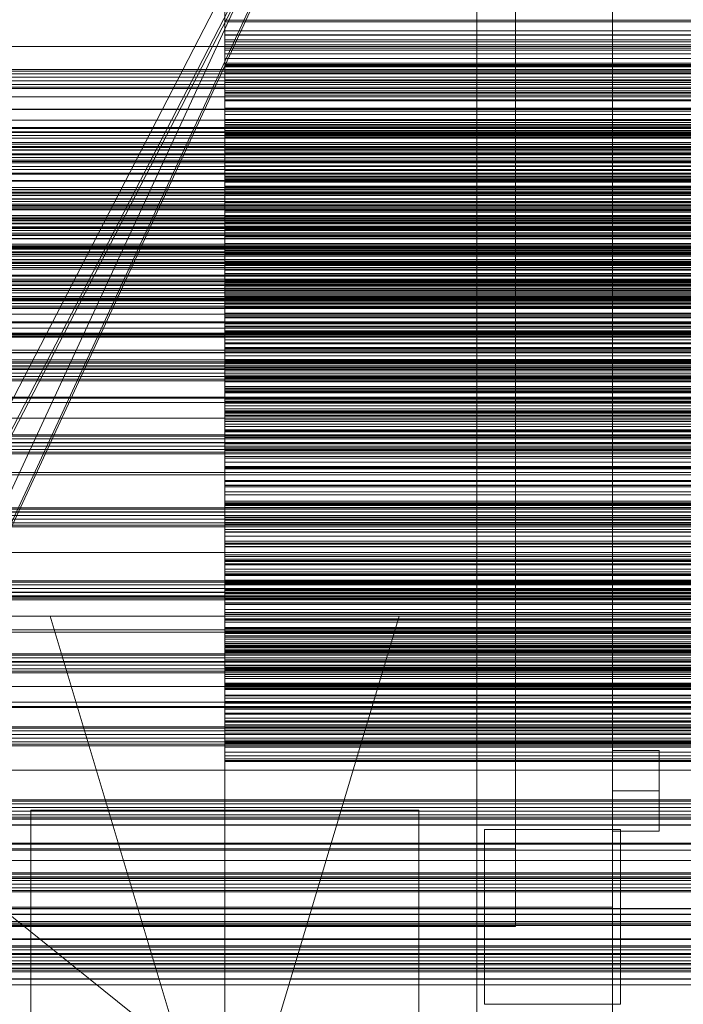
# Model space of a CAD drawing. Header units: millimetres. Extents: x -2233 to 65662, y -50530 to 6847.
# Tile 169 of 256: x 497 to 668, y -34750 to -34496. Entities that reach past the tile are written whole.
import ezdxf

# ---------------------------------------------------------------- set-up
doc = ezdxf.new("R2010")
doc.units = ezdxf.units.MM
for name, color, linetype, lineweight in [('COTAS_O', 1, 'Continuous', 0), ('COTAS_P', 1, 'Continuous', 0), ('frontal_briquetadora', 7, 'Continuous', 0), ('frontal_C03', 7, 'Continuous', 0), ('frontal_mezcladora', 7, 'Continuous', 0), ('frontal_secador', 7, 'Continuous', 0), ('frontal_tolva', 7, 'Continuous', 0), ('frontal_tolva-C01', 7, 'Continuous', 0)]:
    doc.layers.add(name, color=color, linetype=linetype, lineweight=lineweight)
doc.dimstyles.new('R19_100', dxfattribs={"dimtxt": 250, "dimasz": 150, "dimexe": 150, "dimexo": 80, "dimgap": 100, "dimtad": 1, "dimtih": 1, "dimtoh": 1, "dimdsep": 46, "dimcen": 0.09, "dimadec": 0, "dimazin": 0, "dimtfac": 1, "dimtdec": 4, "dimtofl": 0, "dimtmove": 0, "dimatfit": 3, "dimfxl": 1, "dimtolj": 1, "dimtzin": 0, "dimarcsym": 0})

# ---------------------------------------------------------------- blocks, each defined once
blk = doc.blocks.new('DIM_R32_40')
at = {"layer": 'COTAS_P'}
for p, q in [((-150, -32200), (550, -32200)), ((550, -32200), (505, -32350)), ((550, -34800), (550, -32200)), ((550, -32200), (595, -32350)), ((550, -34800), (505, -34650)), ((550, -34800), (595, -34650)), ((-150, -34800), (550, -34800))]:
    blk.add_line(p, q, dxfattribs=at)
blk.add_text('2600 P', height=250, rotation=90, dxfattribs=at).set_placement((450, -33500))
blk = doc.blocks.new('DIM_R32_43')
at = {"layer": 'COTAS_O'}
for p, q in [((-650, -34200), (-500, -34155)), ((650, -34200), (500, -34155)), ((-650, -34900), (-650, -34200)), ((-650, -34200), (650, -34200)), ((-650, -34200), (-500, -34245)), ((650, -34200), (500, -34245)), ((650, -34900), (650, -34200))]:
    blk.add_line(p, q, dxfattribs=at)
blk.add_text('1300 O', height=250, dxfattribs=at).set_placement((0, -34100))

msp = doc.modelspace()

# ---------------------------------------------------------------- linework, layer by layer
at = {"layer": 'frontal_briquetadora'}
for p, q in [((550, -34496.657), (550, -34484.762)), ((550, -34484.819), (550, -34499.018)), ((550, -34487.34), (550, -34501.297)), ((550, -34502.634), (550, -34489.222)), ((550, -34492.624), (550, -34496.216)), ((550, -34494.029), (550, -34507.67)), ((550, -34509.038), (550, -34495.609)), ((550, -34495.791), (550, -34500.057)), ((750, -34496.216), (550, -34496.216)), ((550, -34496.216), (550, -34500.005)), ((550, -34509.842), (550, -34496.657)), ((550, -34496.657), (750, -34496.657)), ((550, -34499.018), (550, -34512.827)), ((550, -34499.018), (750, -34499.018)), ((550, -34501.818), (550, -34499.998)), ((750, -34499.998), (550, -34499.998)), ((550, -34499.998), (550, -34507.909)), ((750, -34500.005), (550, -34500.005)), ((550, -34500.005), (550, -34503.967)), ((750, -34500.057), (550, -34500.057)), ((550, -34500.057), (550, -34508.256)), ((550, -34501.297), (550, -34514.462)), ((550, -34501.297), (750, -34501.297)), ((550, -34503.438), (550, -34501.818)), ((750, -34501.818), (550, -34501.818)), ((550, -34514.871), (550, -34502.634)), ((550, -34502.634), (750, -34502.634)), ((550, -34504.88), (550, -34503.438)), ((750, -34503.438), (550, -34503.438)), ((750, -34503.967), (550, -34503.967)), ((550, -34503.967), (550, -34508.086)), ((550, -34506.158), (550, -34504.88)), ((750, -34504.88), (550, -34504.88)), ((550, -34507.281), (550, -34506.158)), ((750, -34506.158), (550, -34506.158)), ((550, -34508.256), (550, -34507.281)), ((750, -34507.281), (550, -34507.281)), ((550, -34507.67), (550, -34521.827)), ((550, -34507.67), (750, -34507.67)), ((750, -34507.909), (550, -34507.909)), ((550, -34507.909), (550, -34511.654)), ((750, -34508.086), (550, -34508.086)), ((550, -34508.086), (550, -34512.349)), ((750, -34508.256), (550, -34508.256)), ((550, -34523.116), (550, -34509.038)), ((550, -34509.038), (750, -34509.038)), ((550, -34523.808), (550, -34509.842)), ((550, -34509.842), (750, -34509.842)), ((750, -34511.654), (550, -34511.654)), ((550, -34511.654), (550, -34515.589)), ((750, -34512.349), (550, -34512.349)), ((550, -34512.349), (550, -34516.748)), ((550, -34512.827), (550, -34525.713)), ((550, -34512.827), (750, -34512.827)), ((550, -34514.462), (550, -34526.329)), ((550, -34514.462), (750, -34514.462)), ((550, -34525.463), (550, -34514.871)), ((550, -34514.871), (750, -34514.871)), ((550, -34517.055), (550, -34515.018)), ((750, -34515.018), (550, -34515.018)), ((550, -34515.018), (550, -34522.632)), ((750, -34515.589), (550, -34515.589)), ((550, -34515.589), (550, -34519.691)), ((750, -34516.748), (550, -34516.748)), ((550, -34516.748), (550, -34524.669)), ((550, -34518.899), (550, -34517.055)), ((750, -34517.055), (550, -34517.055)), ((550, -34520.571), (550, -34518.899)), ((750, -34518.899), (550, -34518.899)), ((750, -34519.691), (550, -34519.691)), ((550, -34519.691), (550, -34523.944)), ((550, -34522.085), (550, -34520.571)), ((750, -34520.571), (550, -34520.571)), ((550, -34521.827), (550, -34535.957)), ((550, -34521.827), (750, -34521.827)), ((550, -34523.448), (550, -34522.085)), ((750, -34522.085), (550, -34522.085)), ((750, -34522.632), (550, -34522.632)), ((550, -34522.632), (550, -34526.521)), ((550, -34537.304), (550, -34523.116)), ((550, -34523.116), (750, -34523.116)), ((550, -34524.669), (550, -34523.448)), ((750, -34523.448), (550, -34523.448)), ((550, -34538.02), (550, -34523.808)), ((550, -34523.808), (750, -34523.808)), ((750, -34523.944), (550, -34523.944)), ((550, -34523.944), (550, -34528.335)), ((750, -34524.669), (550, -34524.669)), ((550, -34530.292), (550, -34525.463)), ((550, -34525.463), (750, -34525.463)), ((550, -34525.713), (550, -34537.182)), ((550, -34525.713), (750, -34525.713)), ((550, -34526.329), (550, -34536.443)), ((550, -34526.329), (750, -34526.329)), ((750, -34526.521), (550, -34526.521)), ((550, -34526.521), (550, -34530.594)), ((750, -34528.335), (550, -34528.335)), ((550, -34528.335), (550, -34532.857)), ((550, -34531.709), (550, -34529.46)), ((750, -34529.46), (550, -34529.46)), ((550, -34529.46), (550, -34536.758)), ((550, -34535.006), (550, -34530.292)), ((550, -34530.292), (750, -34530.292)), ((750, -34530.594), (550, -34530.594)), ((550, -34530.594), (550, -34534.826)), ((550, -34533.773), (550, -34531.709)), ((750, -34531.709), (550, -34531.709)), ((750, -34532.857), (550, -34532.857)), ((550, -34532.857), (550, -34540.48)), ((550, -34535.671), (550, -34533.773)), ((750, -34533.773), (550, -34533.773)), ((750, -34534.826), (550, -34534.826)), ((550, -34534.826), (550, -34539.202)), ((550, -34539.602), (550, -34535.006)), ((550, -34535.006), (750, -34535.006)), ((550, -34537.416), (550, -34535.671)), ((750, -34535.671), (550, -34535.671)), ((550, -34535.957), (550, -34549.515)), ((550, -34535.957), (750, -34535.957)), ((550, -34536.443), (550, -34541.003)), ((550, -34536.443), (750, -34536.443)), ((750, -34536.758), (550, -34536.758)), ((550, -34536.758), (550, -34540.783)), ((550, -34537.182), (550, -34546.794)), ((550, -34537.182), (750, -34537.182)), ((550, -34551.056), (550, -34537.304)), ((550, -34537.304), (750, -34537.304)), ((550, -34539.017), (550, -34537.416)), ((750, -34537.416), (550, -34537.416)), ((550, -34551.931), (550, -34538.02)), ((550, -34538.02), (750, -34538.02)), ((550, -34540.48), (550, -34539.017)), ((750, -34539.017), (550, -34539.017)), ((750, -34539.202), (550, -34539.202)), ((550, -34539.202), (550, -34543.711)), ((550, -34544.079), (550, -34539.602)), ((550, -34539.602), (750, -34539.602)), ((750, -34540.48), (550, -34540.48)), ((750, -34540.783), (550, -34540.783)), ((550, -34540.783), (550, -34544.982)), ((550, -34541.003), (550, -34545.442)), ((550, -34541.003), (750, -34541.003)), ((550, -34545.745), (550, -34543.29)), ((750, -34543.29), (550, -34543.29)), ((550, -34543.29), (550, -34550.254)), ((750, -34543.711), (550, -34543.711)), ((550, -34543.711), (550, -34548.345)), ((550, -34548.434), (550, -34544.079)), ((550, -34544.079), (750, -34544.079)), ((750, -34544.982), (550, -34544.982)), ((550, -34544.982), (550, -34549.334)), ((550, -34545.442), (550, -34549.76)), ((550, -34545.442), (750, -34545.442)), ((550, -34548.023), (550, -34545.745)), ((750, -34545.745), (550, -34545.745)), ((550, -34546.794), (550, -34551.073)), ((550, -34546.794), (750, -34546.794)), ((550, -34550.143), (550, -34548.023)), ((750, -34548.023), (550, -34548.023)), ((750, -34548.345), (550, -34548.345)), ((550, -34548.345), (550, -34555.652)), ((550, -34552.666), (550, -34548.434)), ((550, -34548.434), (750, -34548.434)), ((750, -34549.334), (550, -34549.334)), ((550, -34549.334), (550, -34553.824)), ((550, -34549.515), (550, -34561.982)), ((550, -34549.515), (750, -34549.515)), ((550, -34549.76), (550, -34553.953)), ((550, -34549.76), (750, -34549.76)), ((550, -34552.116), (550, -34550.143)), ((750, -34550.143), (550, -34550.143)), ((750, -34550.254), (550, -34550.254)), ((550, -34550.254), (550, -34554.404)), ((550, -34563.842), (550, -34551.056)), ((550, -34551.056), (750, -34551.056)), ((550, -34551.073), (550, -34555.227)), ((550, -34551.073), (750, -34551.073)), ((550, -34565.006), (550, -34551.931)), ((550, -34551.931), (750, -34551.931)), ((550, -34553.95), (550, -34552.116)), ((750, -34552.116), (550, -34552.116)), ((550, -34556.773), (550, -34552.666)), ((550, -34552.666), (750, -34552.666)), ((750, -34553.824), (550, -34553.824)), ((550, -34553.824), (550, -34558.44)), ((550, -34555.652), (550, -34553.95)), ((550, -34553.953), (550, -34558.02)), ((550, -34553.953), (750, -34553.953)), ((750, -34554.404), (550, -34554.404)), ((550, -34554.404), (550, -34558.721)), ((550, -34555.227), (550, -34559.255)), ((550, -34555.227), (750, -34555.227)), ((750, -34555.652), (550, -34555.652)), ((550, -34559.129), (550, -34556.473)), ((750, -34556.473), (550, -34556.473)), ((550, -34556.473), (550, -34563.087)), ((550, -34560.752), (550, -34556.773)), ((550, -34556.773), (750, -34556.773)), ((550, -34558.02), (550, -34561.96)), ((550, -34558.02), (750, -34558.02)), ((750, -34558.44), (550, -34558.44)), ((550, -34558.44), (550, -34563.174)), ((750, -34558.721), (550, -34558.721)), ((550, -34558.721), (550, -34563.182)), ((550, -34561.616), (550, -34559.129)), ((750, -34559.129), (550, -34559.129)), ((550, -34559.255), (550, -34563.155)), ((550, -34559.255), (750, -34559.255)), ((550, -34564.603), (550, -34560.752)), ((550, -34560.752), (750, -34560.752)), ((550, -34563.952), (550, -34561.616)), ((750, -34561.616), (550, -34561.616)), ((550, -34561.96), (550, -34565.77)), ((550, -34561.96), (750, -34561.96)), ((550, -34561.982), (550, -34572.878)), ((550, -34561.982), (750, -34561.982)), ((750, -34563.087), (550, -34563.087)), ((550, -34563.087), (550, -34567.352)), ((550, -34563.155), (550, -34566.924)), ((550, -34563.155), (750, -34563.155)), ((750, -34563.174), (550, -34563.174)), ((550, -34563.174), (550, -34570.147)), ((750, -34563.182), (550, -34563.182)), ((550, -34563.182), (550, -34567.774)), ((550, -34575.173), (550, -34563.842)), ((550, -34563.842), (750, -34563.842)), ((550, -34566.148), (550, -34563.952)), ((750, -34563.952), (550, -34563.952)), ((550, -34568.322), (550, -34564.603)), ((550, -34564.603), (750, -34564.603)), ((550, -34576.744), (550, -34565.006)), ((550, -34565.006), (750, -34565.006)), ((550, -34565.77), (550, -34569.449)), ((550, -34565.77), (750, -34565.77)), ((550, -34568.211), (550, -34566.148)), ((750, -34566.148), (550, -34566.148)), ((550, -34566.924), (550, -34570.562)), ((550, -34566.924), (750, -34566.924)), ((750, -34567.352), (550, -34567.352)), ((550, -34567.352), (550, -34571.776)), ((750, -34567.774), (550, -34567.774)), ((550, -34567.774), (550, -34572.486)), ((550, -34570.147), (550, -34568.211)), ((750, -34568.211), (550, -34568.211)), ((550, -34571.91), (550, -34568.322)), ((550, -34568.322), (750, -34568.322)), ((550, -34571.828), (550, -34568.977)), ((750, -34568.977), (550, -34568.977)), ((550, -34568.977), (550, -34575.226)), ((550, -34569.449), (550, -34572.994)), ((550, -34569.449), (750, -34569.449)), ((750, -34570.147), (550, -34570.147)), ((550, -34570.562), (550, -34574.066)), ((550, -34570.562), (750, -34570.562)), ((750, -34571.776), (550, -34571.776)), ((550, -34571.776), (550, -34576.336)), ((550, -34574.518), (550, -34571.828)), ((750, -34571.828), (550, -34571.828)), ((550, -34575.363), (550, -34571.91)), ((550, -34571.91), (750, -34571.91)), ((750, -34572.486), (550, -34572.486)), ((550, -34572.486), (550, -34577.309)), ((550, -34572.878), (550, -34581.784)), ((550, -34572.878), (750, -34572.878)), ((550, -34572.994), (550, -34576.406)), ((550, -34572.994), (750, -34572.994)), ((550, -34574.066), (550, -34577.435)), ((550, -34574.066), (750, -34574.066)), ((550, -34577.065), (550, -34574.518)), ((750, -34574.518), (550, -34574.518)), ((550, -34584.611), (550, -34575.173)), ((550, -34575.173), (750, -34575.173)), ((750, -34575.226), (550, -34575.226)), ((550, -34575.226), (550, -34579.596)), ((550, -34578.68), (550, -34575.363)), ((550, -34575.363), (750, -34575.363)), ((750, -34576.336), (550, -34576.336)), ((550, -34576.336), (550, -34581.019)), ((550, -34576.406), (550, -34579.681)), ((550, -34576.406), (750, -34576.406)), ((550, -34586.693), (550, -34576.744)), ((550, -34576.744), (750, -34576.744)), ((550, -34579.478), (550, -34577.065)), ((750, -34577.065), (550, -34577.065)), ((750, -34577.309), (550, -34577.309)), ((550, -34577.309), (550, -34583.932)), ((550, -34577.435), (550, -34580.668)), ((550, -34577.435), (750, -34577.435)), ((550, -34581.86), (550, -34578.68)), ((550, -34578.68), (750, -34578.68)), ((550, -34581.766), (550, -34579.478)), ((750, -34579.478), (550, -34579.478)), ((750, -34579.596), (550, -34579.596)), ((550, -34579.596), (550, -34584.116)), ((550, -34579.681), (550, -34582.818)), ((550, -34579.681), (750, -34579.681)), ((550, -34580.668), (550, -34583.763)), ((550, -34580.668), (750, -34580.668)), ((550, -34583.812), (550, -34580.774)), ((750, -34580.774), (550, -34580.774)), ((550, -34580.774), (550, -34586.641)), ((750, -34581.019), (550, -34581.019)), ((550, -34581.019), (550, -34585.815)), ((550, -34583.932), (550, -34581.766)), ((750, -34581.766), (550, -34581.766)), ((550, -34581.784), (550, -34588.358)), ((550, -34581.784), (750, -34581.784)), ((550, -34584.902), (550, -34581.86)), ((550, -34581.86), (750, -34581.86)), ((550, -34582.818), (550, -34585.817)), ((550, -34582.818), (750, -34582.818)), ((550, -34583.763), (550, -34586.718)), ((550, -34583.763), (750, -34583.763)), ((550, -34586.698), (550, -34583.812)), ((750, -34583.812), (550, -34583.812)), ((750, -34583.932), (550, -34583.932)), ((750, -34584.116), (550, -34584.116)), ((550, -34584.116), (550, -34588.763)), ((550, -34591.796), (550, -34584.611)), ((550, -34584.611), (750, -34584.611)), ((550, -34587.804), (550, -34584.902)), ((550, -34584.902), (750, -34584.902)), ((750, -34585.815), (550, -34585.815)), ((550, -34585.815), (550, -34590.716)), ((550, -34585.817), (550, -34588.675)), ((550, -34585.817), (750, -34585.817)), ((750, -34586.641), (550, -34586.641)), ((550, -34586.641), (550, -34591.107)), ((550, -34594.471), (550, -34586.693)), ((550, -34586.693), (750, -34586.693)), ((550, -34589.45), (550, -34586.698)), ((750, -34586.698), (550, -34586.698)), ((550, -34586.718), (550, -34589.532)), ((550, -34586.718), (750, -34586.718)), ((550, -34592.065), (550, -34587.804)), ((550, -34587.804), (750, -34587.804)), ((550, -34588.358), (550, -34592.348)), ((550, -34588.358), (750, -34588.358)), ((550, -34588.675), (550, -34591.391)), ((550, -34588.675), (750, -34588.675)), ((750, -34588.763), (550, -34588.763)), ((550, -34588.763), (550, -34593.526)), ((550, -34592.075), (550, -34589.45)), ((750, -34589.45), (550, -34589.45)), ((550, -34589.532), (550, -34592.205)), ((550, -34589.532), (750, -34589.532)), ((750, -34590.716), (550, -34590.716)), ((550, -34590.716), (550, -34596.972)), ((750, -34591.107), (550, -34591.107)), ((550, -34591.107), (550, -34595.711)), ((550, -34591.391), (550, -34593.965)), ((550, -34591.391), (750, -34591.391)), ((550, -34596.45), (550, -34591.796)), ((550, -34591.796), (750, -34591.796)), ((550, -34595.052), (550, -34591.834)), ((750, -34591.834), (550, -34591.834)), ((550, -34591.834), (550, -34597.306)), ((550, -34593.599), (550, -34592.065)), ((550, -34592.065), (750, -34592.065)), ((550, -34594.581), (550, -34592.075)), ((750, -34592.075), (550, -34592.075)), ((550, -34592.205), (550, -34594.734)), ((550, -34592.205), (750, -34592.205)), ((550, -34592.348), (550, -34593.599)), ((550, -34592.348), (750, -34592.348)), ((750, -34593.526), (550, -34593.526)), ((550, -34593.526), (550, -34598.395)), ((550, -34593.599), (750, -34593.599)), ((550, -34593.965), (550, -34597.556)), ((550, -34593.965), (750, -34593.965)), ((550, -34599.778), (550, -34594.471)), ((550, -34594.471), (750, -34594.471)), ((550, -34596.972), (550, -34594.581)), ((750, -34594.581), (550, -34594.581)), ((550, -34594.734), (550, -34597.118)), ((550, -34594.734), (750, -34594.734)), ((550, -34598.128), (550, -34595.052)), ((750, -34595.052), (550, -34595.052)), ((750, -34595.711), (550, -34595.711)), ((550, -34595.711), (550, -34600.435)), ((550, -34598.395), (550, -34596.45)), ((550, -34596.45), (750, -34596.45)), ((750, -34596.972), (550, -34596.972)), ((550, -34597.118), (550, -34599.358)), ((550, -34597.118), (750, -34597.118)), ((750, -34597.306), (550, -34597.306)), ((550, -34597.306), (550, -34601.855)), ((550, -34597.556), (550, -34598.395)), ((550, -34597.556), (750, -34597.556)), ((550, -34601.077), (550, -34598.128)), ((750, -34598.128), (550, -34598.128)), ((550, -34598.395), (750, -34598.395)), ((550, -34598.395), (550, -34603.362)), ((550, -34599.358), (550, -34602.27)), ((550, -34599.358), (750, -34599.358)), ((550, -34602.412), (550, -34599.778)), ((550, -34599.778), (750, -34599.778)), ((750, -34600.435), (550, -34600.435)), ((550, -34600.435), (550, -34605.266)), ((550, -34603.908), (550, -34601.077)), ((750, -34601.077), (550, -34601.077)), ((750, -34601.855), (550, -34601.855)), ((550, -34601.855), (550, -34606.533)), ((550, -34605.521), (550, -34602.131)), ((750, -34602.131), (550, -34602.131)), ((550, -34602.131), (550, -34607.194)), ((550, -34602.27), (550, -34602.412)), ((550, -34602.27), (750, -34602.27)), ((550, -34602.412), (750, -34602.412)), ((750, -34603.362), (550, -34603.362)), ((550, -34603.362), (550, -34609.237)), ((550, -34606.627), (550, -34603.908)), ((750, -34603.908), (550, -34603.908)), ((750, -34605.266), (550, -34605.266)), ((550, -34605.266), (550, -34610.196)), ((550, -34608.779), (550, -34605.521)), ((750, -34605.521), (550, -34605.521)), ((750, -34606.533), (550, -34606.533)), ((550, -34606.533), (550, -34611.322)), ((550, -34609.237), (550, -34606.627)), ((750, -34606.627), (550, -34606.627)), ((750, -34607.194), (550, -34607.194)), ((550, -34607.194), (550, -34611.817)), ((550, -34611.92), (550, -34608.779)), ((750, -34608.779), (550, -34608.779)), ((750, -34609.237), (550, -34609.237)), ((750, -34610.196), (550, -34610.196)), ((550, -34610.196), (550, -34615.217)), ((750, -34611.322), (550, -34611.322)), ((550, -34611.322), (550, -34616.211)), ((550, -34615.194), (550, -34611.639)), ((750, -34611.639), (550, -34611.639)), ((550, -34611.639), (550, -34616.282)), ((750, -34611.817), (550, -34611.817)), ((550, -34611.817), (550, -34616.557)), ((550, -34614.949), (550, -34611.92)), ((750, -34611.92), (550, -34611.92)), ((550, -34617.874), (550, -34614.949)), ((750, -34614.949), (550, -34614.949)), ((550, -34618.627), (550, -34615.194)), ((750, -34615.194), (550, -34615.194)), ((750, -34615.217), (550, -34615.217)), ((550, -34615.217), (550, -34620.696)), ((750, -34616.211), (550, -34616.211)), ((550, -34616.211), (550, -34621.19)), ((750, -34616.282), (550, -34616.282)), ((550, -34616.282), (550, -34620.966)), ((750, -34616.557), (550, -34616.557)), ((550, -34616.557), (550, -34621.4)), ((550, -34620.696), (550, -34617.874)), ((750, -34617.874), (550, -34617.874)), ((550, -34621.95), (550, -34618.627)), ((750, -34618.627), (550, -34618.627)), ((550, -34624.047), (550, -34620.337)), ((750, -34620.337), (550, -34620.337)), ((550, -34620.337), (550, -34624.548)), ((750, -34620.696), (550, -34620.696)), ((750, -34620.966), (550, -34620.966)), ((550, -34620.966), (550, -34625.758)), ((750, -34621.19), (550, -34621.19)), ((550, -34621.19), (550, -34626.253)), ((750, -34621.4), (550, -34621.4)), ((550, -34621.4), (550, -34626.334)), ((550, -34625.171), (550, -34621.95)), ((750, -34621.95), (550, -34621.95)), ((550, -34627.646), (550, -34624.047)), ((750, -34624.047), (550, -34624.047)), ((750, -34624.548), (550, -34624.548)), ((550, -34624.548), (550, -34629.283)), ((550, -34628.294), (550, -34625.171)), ((750, -34625.171), (550, -34625.171)), ((750, -34625.758), (550, -34625.758)), ((550, -34625.758), (550, -34630.643)), ((750, -34626.253), (550, -34626.253)), ((550, -34626.253), (550, -34631.323)), ((750, -34626.334), (550, -34626.334)), ((550, -34626.334), (550, -34631.35)), ((550, -34631.145), (550, -34627.646)), ((750, -34627.646), (550, -34627.646)), ((550, -34632.059), (550, -34628.203)), ((750, -34628.203), (550, -34628.203)), ((550, -34628.203), (550, -34631.972)), ((550, -34631.323), (550, -34628.294)), ((750, -34628.294), (550, -34628.294)), ((750, -34629.283), (550, -34629.283)), ((550, -34629.283), (550, -34634.114)), ((750, -34630.643), (550, -34630.643)), ((550, -34630.643), (550, -34635.61)), ((550, -34634.549), (550, -34631.145)), ((750, -34631.145), (550, -34631.145)), ((750, -34631.323), (550, -34631.323)), ((750, -34631.35), (550, -34631.35)), ((550, -34631.35), (550, -34636.442)), ((750, -34631.972), (550, -34631.972)), ((550, -34631.972), (550, -34636.745)), ((550, -34635.816), (550, -34632.059)), ((750, -34632.059), (550, -34632.059)), ((750, -34634.114), (550, -34634.114)), ((550, -34634.114), (550, -34639.029)), ((550, -34637.864), (550, -34634.549)), ((750, -34634.549), (550, -34634.549)), ((550, -34639.211), (550, -34635.217)), ((750, -34635.217), (550, -34635.217)), ((550, -34635.217), (550, -34638.535)), ((750, -34635.61), (550, -34635.61)), ((550, -34635.61), (550, -34640.651)), ((550, -34639.481), (550, -34635.816)), ((750, -34635.816), (550, -34635.816)), ((750, -34636.442), (550, -34636.442)), ((550, -34636.442), (550, -34641.091)), ((750, -34636.745), (550, -34636.745)), ((550, -34636.745), (550, -34641.605)), ((550, -34641.091), (550, -34637.864)), ((750, -34637.864), (550, -34637.864)), ((750, -34638.535), (550, -34638.535)), ((550, -34638.535), (550, -34643.337)), ((750, -34639.029), (550, -34639.029)), ((550, -34639.029), (550, -34644.017)), ((550, -34643.116), (550, -34639.211)), ((750, -34639.211), (550, -34639.211)), ((550, -34643.061), (550, -34639.481)), ((750, -34639.481), (550, -34639.481)), ((750, -34640.651), (550, -34640.651)), ((550, -34640.651), (550, -34645.761)), ((750, -34641.091), (550, -34641.091)), ((550, -34645.486), (550, -34641.364)), ((750, -34641.364), (550, -34641.364)), ((550, -34641.364), (550, -34644.223)), ((750, -34641.605), (550, -34641.605)), ((550, -34641.605), (550, -34646.538)), ((550, -34646.559), (550, -34643.061)), ((750, -34643.061), (550, -34643.061)), ((550, -34646.94), (550, -34643.116)), ((750, -34643.116), (550, -34643.116)), ((750, -34643.337), (550, -34643.337)), ((550, -34643.337), (550, -34648.213)), ((750, -34644.017), (550, -34644.017)), ((550, -34644.017), (550, -34649.071)), ((750, -34644.223), (550, -34644.223)), ((550, -34644.223), (550, -34649.041)), ((550, -34649.53), (550, -34645.486)), ((750, -34645.486), (550, -34645.486)), ((750, -34645.761), (550, -34645.761)), ((550, -34645.761), (550, -34649.977)), ((750, -34646.538), (550, -34646.538)), ((550, -34646.538), (550, -34651.535)), ((550, -34649.977), (550, -34646.559)), ((750, -34646.559), (550, -34646.559)), ((550, -34650.868), (550, -34646.629)), ((750, -34646.629), (550, -34646.629)), ((550, -34646.629), (550, -34649.022)), ((550, -34650.687), (550, -34646.94)), ((750, -34646.94), (550, -34646.94)), ((750, -34648.213), (550, -34648.213)), ((550, -34648.213), (550, -34653.152)), ((750, -34649.022), (550, -34649.022)), ((550, -34649.022), (550, -34653.844)), ((750, -34649.041), (550, -34649.041)), ((550, -34649.041), (550, -34653.922)), ((750, -34649.071), (550, -34649.071)), ((550, -34649.071), (550, -34654.186)), ((550, -34653.502), (550, -34649.53)), ((750, -34649.53), (550, -34649.53)), ((750, -34649.977), (550, -34649.977)), ((550, -34654.36), (550, -34650.687)), ((750, -34650.687), (550, -34650.687)), ((550, -34655.041), (550, -34650.868)), ((750, -34650.868), (550, -34650.868)), ((550, -34655.345), (550, -34650.998)), ((750, -34650.998), (550, -34650.998)), ((550, -34650.998), (550, -34652.919)), ((750, -34651.535), (550, -34651.535)), ((550, -34651.535), (550, -34656.591)), ((750, -34652.919), (550, -34652.919)), ((550, -34652.919), (550, -34657.734)), ((750, -34653.152), (550, -34653.152)), ((550, -34653.152), (550, -34658.147)), ((550, -34657.407), (550, -34653.502)), ((750, -34653.502), (550, -34653.502)), ((750, -34653.844), (550, -34653.844)), ((550, -34653.844), (550, -34658.717)), ((750, -34653.922), (550, -34653.922)), ((550, -34653.922), (550, -34658.855)), ((750, -34654.186), (550, -34654.186)), ((550, -34654.186), (550, -34657.96)), ((550, -34657.96), (550, -34654.36)), ((750, -34654.36), (550, -34654.36)), ((550, -34658.905), (550, -34654.461)), ((750, -34654.461), (550, -34654.461)), ((550, -34654.461), (550, -34655.906)), ((550, -34659.153), (550, -34655.041)), ((750, -34655.041), (550, -34655.041)), ((550, -34659.637), (550, -34655.345)), ((750, -34655.345), (550, -34655.345)), ((750, -34655.906), (550, -34655.906)), ((550, -34655.906), (550, -34660.702)), ((750, -34656.591), (550, -34656.591)), ((550, -34656.591), (550, -34661.698)), ((550, -34661.541), (550, -34657.01)), ((750, -34657.01), (550, -34657.01)), ((550, -34657.01), (550, -34657.975)), ((550, -34661.246), (550, -34657.407)), ((750, -34657.407), (550, -34657.407)), ((750, -34657.734), (550, -34657.734)), ((550, -34657.734), (550, -34662.589)), ((750, -34657.96), (550, -34657.96)), ((750, -34657.975), (550, -34657.975)), ((550, -34657.975), (550, -34662.741)), ((750, -34658.147), (550, -34658.147)), ((550, -34658.147), (550, -34663.191)), ((550, -34663.245), (550, -34658.639)), ((750, -34658.639), (550, -34658.639)), ((550, -34658.639), (550, -34659.122)), ((750, -34658.717), (550, -34658.717)), ((550, -34658.717), (550, -34663.634)), ((750, -34658.855), (550, -34658.855)), ((550, -34658.855), (550, -34663.835)), ((550, -34663.306), (550, -34658.905)), ((750, -34658.905), (550, -34658.905)), ((750, -34659.122), (550, -34659.122)), ((550, -34659.122), (550, -34663.846)), ((550, -34663.206), (550, -34659.153)), ((750, -34659.153), (550, -34659.153)), ((550, -34664.014), (550, -34659.343)), ((750, -34659.343), (550, -34659.343)), ((550, -34663.878), (550, -34659.637)), ((750, -34659.637), (550, -34659.637)), ((750, -34660.702), (550, -34660.702)), ((550, -34660.702), (550, -34665.526)), ((550, -34665.02), (550, -34661.246)), ((750, -34661.246), (550, -34661.246)), ((550, -34666.04), (550, -34661.541)), ((750, -34661.541), (550, -34661.541)), ((750, -34661.698), (550, -34661.698)), ((550, -34661.698), (550, -34665.02)), ((750, -34662.589), (550, -34662.589)), ((550, -34662.589), (550, -34667.476)), ((750, -34662.741), (550, -34662.741)), ((550, -34662.741), (550, -34667.523)), ((750, -34663.191), (550, -34663.191)), ((550, -34663.191), (550, -34668.278)), ((550, -34667.202), (550, -34663.206)), ((750, -34663.206), (550, -34663.206)), ((550, -34667.832), (550, -34663.245)), ((750, -34663.245), (550, -34663.245)), ((550, -34667.667), (550, -34663.306)), ((750, -34663.306), (550, -34663.306)), ((750, -34663.634), (550, -34663.634)), ((550, -34663.634), (550, -34668.587)), ((750, -34663.835), (550, -34663.835)), ((550, -34663.835), (550, -34668.855)), ((750, -34663.846), (550, -34663.846)), ((550, -34663.846), (550, -34668.574)), ((550, -34668.07), (550, -34663.878)), ((750, -34663.878), (550, -34663.878)), ((550, -34668.677), (550, -34664.014)), ((750, -34664.014), (550, -34664.014)), ((750, -34665.02), (550, -34665.02)), ((750, -34665.526), (550, -34665.526)), ((550, -34665.526), (550, -34670.372)), ((550, -34670.509), (550, -34666.04)), ((750, -34666.04), (550, -34666.04)), ((550, -34671.141), (550, -34667.202)), ((750, -34667.202), (550, -34667.202)), ((750, -34667.476), (550, -34667.476)), ((550, -34667.476), (550, -34672.39)), ((750, -34667.523), (550, -34667.523)), ((550, -34667.523), (550, -34672.316)), ((550, -34671.987), (550, -34667.667)), ((750, -34667.667), (550, -34667.667)), ((550, -34672.399), (550, -34667.832)), ((750, -34667.832), (550, -34667.832)), ((550, -34672.213), (550, -34668.07)), ((750, -34668.07), (550, -34668.07)), ((750, -34668.278), (550, -34668.278)), ((550, -34668.278), (550, -34671.141)), ((750, -34668.574), (550, -34668.574)), ((550, -34668.574), (550, -34673.303)), ((750, -34668.587), (550, -34668.587)), ((550, -34668.587), (550, -34673.571)), ((550, -34673.331), (550, -34668.677)), ((750, -34668.677), (550, -34668.677)), ((750, -34668.855), (550, -34668.855)), ((550, -34668.855), (550, -34673.911)), ((750, -34670.372), (550, -34670.372)), ((550, -34670.372), (550, -34675.236)), ((550, -34674.947), (550, -34670.509)), ((750, -34670.509), (550, -34670.509)), ((750, -34671.141), (550, -34671.141)), ((550, -34676.267), (550, -34671.987)), ((750, -34671.987), (550, -34671.987)), ((550, -34676.307), (550, -34672.213)), ((750, -34672.213), (550, -34672.213)), ((750, -34672.316), (550, -34672.316)), ((550, -34672.316), (550, -34677.118)), ((750, -34672.39), (550, -34672.39)), ((550, -34672.39), (550, -34677.327)), ((550, -34676.944), (550, -34672.399)), ((750, -34672.399), (550, -34672.399)), ((750, -34673.303), (550, -34673.303)), ((550, -34673.303), (550, -34678.031)), ((550, -34677.973), (550, -34673.331)), ((750, -34673.331), (550, -34673.331)), ((750, -34673.571), (550, -34673.571)), ((550, -34673.571), (550, -34678.583)), ((750, -34673.911), (550, -34673.911)), ((550, -34673.911), (550, -34676.307)), ((550, -34679.354), (550, -34674.947)), ((750, -34674.947), (550, -34674.947)), ((750, -34675.236), (550, -34675.236)), ((550, -34675.236), (550, -34680.113)), ((550, -34680.507), (550, -34676.267)), ((750, -34676.267), (550, -34676.267)), ((750, -34676.307), (550, -34676.307)), ((550, -34681.468), (550, -34676.944)), ((750, -34676.944), (550, -34676.944)), ((750, -34677.118), (550, -34677.118)), ((550, -34677.118), (550, -34681.924)), ((750, -34677.327), (550, -34677.327)), ((550, -34677.327), (550, -34682.283)), ((550, -34682.602), (550, -34677.973)), ((750, -34677.973), (550, -34677.973)), ((750, -34678.031), (550, -34678.031)), ((550, -34678.031), (550, -34682.754)), ((750, -34678.583), (550, -34678.583)), ((550, -34678.583), (550, -34680.507)), ((550, -34683.73), (550, -34679.354)), ((750, -34679.354), (550, -34679.354)), ((750, -34680.113), (550, -34680.113)), ((550, -34680.113), (550, -34685.001)), ((750, -34680.507), (550, -34680.507)), ((550, -34685.968), (550, -34681.468)), ((750, -34681.468), (550, -34681.468)), ((750, -34681.924), (550, -34681.924)), ((550, -34681.924), (550, -34686.732)), ((750, -34682.283), (550, -34682.283)), ((550, -34682.283), (550, -34683.73)), ((550, -34687.216), (550, -34682.602)), ((750, -34682.602), (550, -34682.602)), ((750, -34682.754), (550, -34682.754)), ((550, -34682.754), (550, -34687.471)), ((750, -34683.73), (550, -34683.73)), ((750, -34685.001), (550, -34685.001)), ((550, -34685.001), (550, -34685.968)), ((750, -34685.968), (550, -34685.968)), ((750, -34686.732), (550, -34686.732)), ((550, -34686.732), (550, -34687.216)), ((750, -34687.216), (550, -34687.216)), ((750, -34687.471), (550, -34687.471))]:
    msp.add_line(p, q, dxfattribs=at)
at = {"layer": 'frontal_C03'}
for p, q in [((1424.399, -35474.583), (-1405.601, -33199.271)), ((1250, -34508.982), (-1250, -34508.982)), ((1250, -34509.368), (-1250, -34509.368)), ((1250, -34510.034), (-1250, -34510.034)), ((-1250, -34510.967), (1250, -34510.967)), ((1250, -34511.908), (-1250, -34511.908)), ((1250, -34512.841), (-1250, -34512.841)), ((1250, -34513.507), (-1250, -34513.507)), ((1250, -34513.893), (-1250, -34513.893)), ((1250, -34519.214), (-1250, -34519.214)), ((1250, -34519.299), (-1250, -34519.299)), ((1250, -34523.912), (-1250, -34523.912)), ((1250, -34524.157), (-1250, -34524.157)), ((1250, -34525.17), (-1250, -34525.17)), ((1250, -34525.237), (-1250, -34525.237)), ((1250, -34527.816), (-1250, -34527.816)), ((1250, -34528.202), (-1250, -34528.202)), ((1250, -34528.84), (-1250, -34528.84)), ((1250, -34528.868), (-1250, -34528.868)), ((1250, -34529.032), (-1250, -34529.032)), ((-1250, -34529.801), (1250, -34529.801)), ((1250, -34530.742), (-1250, -34530.742)), ((1250, -34531.675), (-1250, -34531.675)), ((1250, -34532.34), (-1250, -34532.34)), ((1250, -34532.68), (-1250, -34532.68)), ((1250, -34532.727), (-1250, -34532.727)), ((1250, -34533.046), (-1250, -34533.046)), ((1250, -34535.69), (-1250, -34535.69)), ((1250, -34535.976), (-1250, -34535.976)), ((1496, -34539.901), (-1496, -34539.901)), ((1496, -34539.928), (-1496, -34539.928)), ((1496, -34540.82), (-1496, -34540.82)), ((1496, -34540.847), (-1496, -34540.847)), ((1496, -34541.37), (-1496, -34541.37)), ((1496, -34541.446), (-1496, -34541.446)), ((1496, -34542.288), (-1496, -34542.288)), ((1496, -34542.365), (-1496, -34542.365)), ((1496, -34544.109), (-1496, -34544.109)), ((1496, -34544.224), (-1496, -34544.224)), ((1250, -34544.182), (-1250, -34544.182)), ((1496, -34545.028), (-1496, -34545.028)), ((1496, -34545.142), (-1496, -34545.142)), ((-1250, -34544.614), (1250, -34544.614)), ((1250, -34544.676), (-1250, -34544.676)), ((-1250, -34545.014), (1250, -34545.014)), ((1250, -34546.65), (-1250, -34546.65)), ((1496, -34547.704), (-1496, -34547.704)), ((-1496, -34547.839), (1496, -34547.839)), ((1496, -34548.623), (-1496, -34548.623)), ((-1496, -34548.757), (1496, -34548.757)), ((1250, -34547.036), (-1250, -34547.036)), ((1250, -34547.702), (-1250, -34547.702)), ((-1250, -34548.634), (1250, -34548.634)), ((1496, -34551.606), (-1496, -34551.606)), ((1496, -34551.741), (-1496, -34551.741)), ((1250, -34549.576), (-1250, -34549.576)), ((1250, -34550.508), (-1250, -34550.508)), ((1250, -34551.174), (-1250, -34551.174)), ((1250, -34551.561), (-1250, -34551.561)), ((1496, -34552.524), (-1496, -34552.524)), ((1496, -34552.659), (-1496, -34552.659)), ((1250, -34554.431), (-1250, -34554.431)), ((1496, -34555.221), (-1496, -34555.221)), ((1496, -34555.335), (-1496, -34555.335)), ((1496, -34556.139), (-1496, -34556.139)), ((1496, -34556.254), (-1496, -34556.254)), ((1250, -34554.768), (-1250, -34554.768)), ((1250, -34556.668), (-1250, -34556.668)), ((1496, -34557.999), (-1496, -34557.999)), ((1496, -34558.075), (-1496, -34558.075)), ((1496, -34558.917), (-1496, -34558.917)), ((1496, -34558.994), (-1496, -34558.994)), ((1496, -34559.516), (-1496, -34559.516)), ((1250, -34557.099), (-1250, -34557.099)), ((1496, -34559.543), (-1496, -34559.543)), ((1496, -34560.435), (-1496, -34560.435)), ((1496, -34560.462), (-1496, -34560.462)), ((1250, -34563.468), (-1250, -34563.468)), ((1250, -34563.754), (-1250, -34563.754)), ((1250, -34565.484), (-1250, -34565.484)), ((1250, -34565.87), (-1250, -34565.87)), ((1250, -34566.536), (-1250, -34566.536)), ((-1250, -34567.468), (1250, -34567.468)), ((1250, -34568.236), (-1250, -34568.236)), ((1250, -34568.41), (-1250, -34568.41)), ((1250, -34568.602), (-1250, -34568.602)), ((1250, -34569.342), (-1250, -34569.342)), ((1250, -34570.008), (-1250, -34570.008)), ((1250, -34570.394), (-1250, -34570.394)), ((1250, -34570.413), (-1250, -34570.413)), ((1250, -34570.604), (-1250, -34570.604)), ((1250, -34574.208), (-1250, -34574.208)), ((1250, -34574.275), (-1250, -34574.275)), ((1250, -34577.125), (-1250, -34577.125)), ((1250, -34577.37), (-1250, -34577.37)), ((1250, -34581.982), (-1250, -34581.982)), ((1250, -34582.068), (-1250, -34582.068)), ((1250, -34584.318), (-1250, -34584.318)), ((1250, -34584.704), (-1250, -34584.704)), ((1250, -34585.37), (-1250, -34585.37)), ((-1250, -34586.302), (1250, -34586.302)), ((1250, -34587.244), (-1250, -34587.244)), ((1250, -34588.176), (-1250, -34588.176)), ((1250, -34588.842), (-1250, -34588.842)), ((1250, -34589.228), (-1250, -34589.228)), ((1250, -34603.152), (-1250, -34603.152)), ((1250, -34603.538), (-1250, -34603.538)), ((1250, -34604.204), (-1250, -34604.204)), ((-1250, -34605.136), (1250, -34605.136)), ((1250, -34606.078), (-1250, -34606.078)), ((1250, -34607.01), (-1250, -34607.01)), ((1250, -34607.676), (-1250, -34607.676)), ((1250, -34608.062), (-1250, -34608.062)), ((1250, -34621.986), (-1250, -34621.986)), ((1250, -34622.372), (-1250, -34622.372)), ((1250, -34623.038), (-1250, -34623.038)), ((-1250, -34623.97), (1250, -34623.97)), ((1250, -34624.912), (-1250, -34624.912)), ((1250, -34625.844), (-1250, -34625.844)), ((1250, -34626.51), (-1250, -34626.51)), ((1250, -34626.896), (-1250, -34626.896)), ((1250, -34640.819), (-1250, -34640.819)), ((1250, -34641.206), (-1250, -34641.206)), ((1250, -34641.872), (-1250, -34641.872)), ((-1250, -34642.804), (1250, -34642.804)), ((1250, -34643.746), (-1250, -34643.746)), ((1250, -34644.678), (-1250, -34644.678)), ((1250, -34645.344), (-1250, -34645.344)), ((1250, -34645.73), (-1250, -34645.73)), ((1250, -34659.653), (-1250, -34659.653)), ((1250, -34660.04), (-1250, -34660.04)), ((1250, -34660.705), (-1250, -34660.705)), ((-1250, -34661.638), (1250, -34661.638)), ((1250, -34662.579), (-1250, -34662.579)), ((1250, -34663.512), (-1250, -34663.512)), ((1250, -34664.178), (-1250, -34664.178)), ((1250, -34664.564), (-1250, -34664.564)), ((1250, -34678.487), (-1250, -34678.487)), ((1250, -34678.873), (-1250, -34678.873)), ((1250, -34679.539), (-1250, -34679.539)), ((-1250, -34680.472), (1250, -34680.472)), ((1250, -34681.413), (-1250, -34681.413)), ((1250, -34682.346), (-1250, -34682.346)), ((1250, -34683.012), (-1250, -34683.012)), ((1250, -34683.398), (-1250, -34683.398)), ((1250, -34697.321), (-1250, -34697.321)), ((1250, -34697.707), (-1250, -34697.707)), ((1250, -34698.373), (-1250, -34698.373)), ((-1250, -34699.306), (1250, -34699.306)), ((1250, -34700.247), (-1250, -34700.247)), ((1250, -34701.18), (-1250, -34701.18)), ((1250, -34701.845), (-1250, -34701.845)), ((1250, -34702.232), (-1250, -34702.232)), ((1250, -34703.786), (-1250, -34703.786)), ((1250, -34703.871), (-1250, -34703.871)), ((1250, -34708.484), (-1250, -34708.484)), ((1250, -34708.729), (-1250, -34708.729)), ((1250, -34716.155), (-1250, -34716.155)), ((1250, -34716.541), (-1250, -34716.541)), ((1250, -34717.207), (-1250, -34717.207)), ((1250, -34717.252), (-1250, -34717.252)), ((1250, -34717.618), (-1250, -34717.618)), ((-1250, -34718.139), (1250, -34718.139)), ((1250, -34719.081), (-1250, -34719.081)), ((1250, -34720.013), (-1250, -34720.013)), ((1250, -34720.679), (-1250, -34720.679)), ((1250, -34721.065), (-1250, -34721.065)), ((1496, -34725.392), (-1496, -34725.392)), ((1496, -34725.419), (-1496, -34725.419)), ((1496, -34726.86), (-1496, -34726.86)), ((1496, -34726.937), (-1496, -34726.937)), ((1496, -34729.6), (-1496, -34729.6)), ((1250, -34728.754), (-1250, -34728.754)), ((-1250, -34729.186), (1250, -34729.186)), ((1496, -34729.715), (-1496, -34729.715)), ((1496, -34733.195), (-1496, -34733.195)), ((-1496, -34733.33), (1496, -34733.33)), ((1496, -34737.096), (-1496, -34737.096)), ((1496, -34737.231), (-1496, -34737.231)), ((1250, -34734.989), (-1250, -34734.989)), ((1250, -34735.375), (-1250, -34735.375)), ((1250, -34736.041), (-1250, -34736.041)), ((-1250, -34736.973), (1250, -34736.973)), ((1250, -34737.915), (-1250, -34737.915)), ((1250, -34738.847), (-1250, -34738.847)), ((1250, -34739.513), (-1250, -34739.513)), ((1496, -34740.711), (-1496, -34740.711)), ((1496, -34740.826), (-1496, -34740.826)), ((1250, -34739.899), (-1250, -34739.899)), ((1250, -34741.24), (-1250, -34741.24)), ((1250, -34741.672), (-1250, -34741.672)), ((1496, -34743.489), (-1496, -34743.489)), ((1496, -34743.566), (-1496, -34743.566)), ((1496, -34745.007), (-1496, -34745.007)), ((1496, -34745.034), (-1496, -34745.034))]:
    msp.add_line(p, q, dxfattribs=at)
at = {"layer": 'frontal_mezcladora'}
for p, q in [((625, -34725), (625, -33700)), ((650, -34725), (650, -33700)), ((615, -34760), (615, -33730)), ((625, -34725), (625, -33730)), ((650, -34760), (650, -33730)), ((650, -34695), (650, -34684.608)), ((650, -34684.608), (662, -34684.608)), ((662, -34695), (662, -34684.608)), ((650, -34705.392), (650, -34695)), ((662, -34695), (650, -34695)), ((662, -34695), (662, -34705.392)), ((500, -34700), (600, -34700)), ((500, -34880), (500, -34700)), ((600, -34880), (600, -34700)), ((617, -34705), (652, -34705)), ((617, -34750), (617, -34705)), ((650, -34705.392), (662, -34705.392)), ((652, -34750), (652, -34705)), ((-625, -34710), (625, -34710)), ((150, -34710), (625, -34710)), ((625, -34730), (625, -34710)), ((-625, -34725), (625, -34725)), ((625, -34725), (650, -34725)), ((-625, -34730), (625, -34730)), ((150, -34730), (625, -34730)), ((617, -34750), (652, -34750))]:
    msp.add_line(p, q, dxfattribs=at)
at = {"layer": 'frontal_secador'}
for p, q in [((-1250, -34516), (1250, -34516)), ((-1250, -34522), (1250, -34522)), ((-1250, -34525), (1250, -34525)), ((1250, -34526), (-1250, -34526)), ((-1250, -34526.659), (1250, -34526.659)), ((1250, -34529.659), (-1250, -34529.659)), ((-1250, -34531), (1250, -34531)), ((1250, -34534), (-1250, -34534)), ((-1250, -34534.728), (1250, -34534.728)), ((-1250, -34537.588), (1250, -34537.588)), ((1250, -34537.611), (-1250, -34537.611)), ((1250, -34537.728), (-1250, -34537.728)), ((-1250, -34539.387), (1250, -34539.387)), ((1250, -34539.918), (-1250, -34539.918)), ((-1250, -34540), (1250, -34540)), ((1250, -34540.588), (-1250, -34540.588)), ((1250, -34542.387), (-1250, -34542.387)), ((1250, -34543), (-1250, -34543)), ((-1250, -34543.65), (1250, -34543.65)), ((1250, -34544), (-1250, -34544)), ((1250, -34547.382), (-1250, -34547.382)), ((-1250, -34548), (1250, -34548)), ((1250, -34549.689), (-1250, -34549.689)), ((-1250, -34550), (1250, -34550)), ((1250, -34554), (-1250, -34554)), ((1250, -34554.545), (-1250, -34554.545)), ((-1250, -34555), (1250, -34555)), ((1250, -34556), (-1250, -34556)), ((1250, -34556.144), (-1250, -34556.144)), ((1250, -34556.709), (-1250, -34556.709)), ((1250, -34558.686), (-1250, -34558.686)), ((1320, -34562), (-1320, -34562)), ((1250, -34560), (-1250, -34560)), ((1250, -34562), (-1250, -34562)), ((1320, -34562.273), (-1320, -34562.273)), ((1320, -34563.072), (-1320, -34563.072)), ((1320, -34564.343), (-1320, -34564.343)), ((1320, -34566), (-1320, -34566)), ((1250, -34564.651), (-1250, -34564.651)), ((1250, -34565.859), (-1250, -34565.859)), ((-1250, -34566), (1250, -34566)), ((1320, -34567.929), (-1320, -34567.929)), ((-1320, -34570), (1320, -34570)), ((1320, -34572.071), (-1320, -34572.071)), ((-1250, -34570), (1250, -34570)), ((1320, -34574), (-1320, -34574)), ((1250, -34574.141), (-1250, -34574.141)), ((1320, -34575.657), (-1320, -34575.657)), ((1320, -34576.928), (-1320, -34576.928)), ((1250, -34577.285), (-1250, -34577.285)), ((1320, -34577.727), (-1320, -34577.727)), ((1320, -34578), (-1320, -34578)), ((1250, -34578), (-1250, -34578)), ((1250, -34581.314), (-1250, -34581.314)), ((1250, -34583.856), (-1250, -34583.856)), ((1250, -34585.455), (-1250, -34585.455)), ((1250, -34586), (-1250, -34586)), ((1360, -34593.5), (-1360, -34593.5)), ((1360, -34594.863), (-1360, -34594.863)), ((1250, -34593.75), (-1250, -34593.75)), ((1360, -34598.859), (-1360, -34598.859)), ((1360, -34605.216), (-1360, -34605.216)), ((1360, -34613.5), (-1360, -34613.5)), ((1250, -34612.924), (-1250, -34612.924)), ((1360, -34623.147), (-1360, -34623.147)), ((-1360, -34633.5), (1360, -34633.5)), ((-1250, -34633.5), (1250, -34633.5)), ((1360, -34643.853), (-1360, -34643.853)), ((-1250, -34645), (1250, -34645)), ((-1400, -34650), (1400, -34650)), ((-1250, -34650), (1250, -34650)), ((1360, -34653.5), (-1360, -34653.5)), ((1250, -34654.076), (-1250, -34654.076)), ((1360, -34661.784), (-1360, -34661.784)), ((1360, -34668.141), (-1360, -34668.141)), ((1360, -34672.137), (-1360, -34672.137)), ((1360, -34673.5), (-1360, -34673.5)), ((1250, -34673.25), (-1250, -34673.25)), ((1250, -34689.715), (-1250, -34689.715)), ((1250, -34702.349), (-1250, -34702.349)), ((1250, -34710.291), (-1250, -34710.291)), ((1250, -34713), (-1250, -34713))]:
    msp.add_line(p, q, dxfattribs=at)
at = {"layer": 'frontal_tolva'}
msp.add_line((-1821.5, -34503), (1821.5, -34503), dxfattribs=at)
at = {"layer": 'frontal_tolva-C01'}
for p, q in [((596.446, -34398.164), (221.446, -35208.338)), ((221.446, -35124.153), (596.446, -34398.164)), ((600, -34398.584), (225, -35124.573)), ((225, -35209.05), (600, -34398.876)), ((225, -35125.989), (600, -34400)), ((225, -35210.174), (600, -34400))]:
    msp.add_line(p, q, dxfattribs=at)

# ---------------------------------------------------------------- dimensions: what is measured, and where the dimension line sits
at = {"layer": 'COTAS_O'}
dim = msp.add_aligned_dim(p1=(-650, -34900), p2=(650, -34900), distance=700, text='<> O', dimstyle='R19_100', dxfattribs=at)
dim.commit()
dim.dimension.update_dxf_attribs({"geometry": 'DIM_R32_43', "text_midpoint": (0, -34200)})
at = {"layer": 'COTAS_P'}
dim = msp.add_aligned_dim(p1=(-150, -34800), p2=(-150, -32200), distance=-700, text='<> P', dimstyle='R19_100', dxfattribs=at)
dim.commit()
dim.dimension.update_dxf_attribs({"geometry": 'DIM_R32_40', "text_midpoint": (550, -33500)})

doc.saveas('drawing.dxf')
